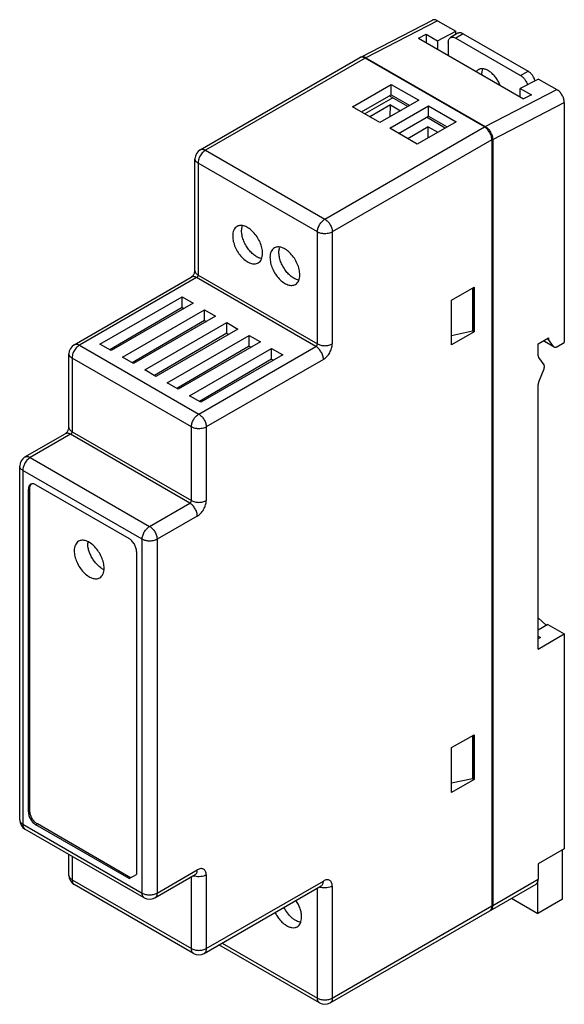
# Model space of a CAD drawing. Header units: millimetres. Extents: x 13.7 to 65.3, y 8.5 to 101.9.
import ezdxf

# ---------------------------------------------------------------- set-up
doc = ezdxf.new("R2010")
doc.units = ezdxf.units.MM
doc.header["$LTSCALE"] = 7.178087
doc.layers.get('0').update_dxf_attribs({"linetype": 'CONTINUOUS'})

msp = doc.modelspace()

# ---------------------------------------------------------------- linework, layer by layer
at = {"color": 7}
for p, q in [((46.05, 98.35), (52.838, 101.859)), ((53.324, 101.802), (46.536, 98.293)), ((53.324, 101.802), (55.056, 100.802)), ((51.521, 100.135), (52.263, 100.519)), ((51.521, 100.135), (61.491, 94.379)), ((52.263, 100.519), (52.263, 99.706)), ((52.263, 100.519), (53.324, 99.906)), ((53.324, 99.906), (55.056, 100.802)), ((55.263, 100.609), (54.556, 100.2)), ((55.056, 100.489), (55.056, 100.802)), ((55.763, 100.559), (55.056, 100.151)), ((55.056, 100.151), (61.208, 96.599)), ((55.763, 100.559), (61.915, 97.007)), ((53.324, 99.906), (53.324, 99.094)), ((54.349, 99.743), (54.349, 98.502)), ((30.833, 89.566), (45.965, 98.302)), ((46.465, 98.253), (31.333, 89.516)), ((57.779, 91.721), (46.465, 98.253)), ((46.535, 98.294), (57.85, 91.761)), ((62.905, 96.27), (61.173, 95.375)), ((61.208, 96.599), (61.915, 97.007)), ((62.905, 96.27), (64.638, 95.27)), ((45.256, 93.644), (48.933, 95.766)), ((48.933, 94.787), (48.933, 95.766)), ((48.933, 95.766), (51.549, 94.256)), ((57.85, 91.761), (64.638, 95.27)), ((61.173, 94.562), (61.173, 95.375)), ((61.173, 95.375), (62.233, 94.762)), ((46.104, 93.154), (48.933, 94.787)), ((49.081, 94.497), (46.43, 92.966)), ((50.524, 93.664), (48.756, 94.685)), ((48.933, 94.787), (50.701, 93.766)), ((62.233, 94.762), (61.491, 94.379)), ((47.872, 92.133), (45.256, 93.644)), ((48.863, 93.808), (46.917, 92.684)), ((51.549, 94.256), (47.872, 92.133)), ((48.791, 91.602), (52.468, 93.725)), ((48.849, 92.697), (48.863, 93.808)), ((48.863, 93.808), (49.818, 93.256)), ((52.468, 92.745), (52.468, 93.725)), ((52.468, 93.725), (55.085, 92.215)), ((58.557, 90.536), (65.345, 94.044)), ((65.345, 94.044), (65.345, 71.267)), ((49.64, 91.112), (52.468, 92.745)), ((54.059, 91.623), (52.292, 92.643)), ((52.468, 92.745), (54.236, 91.725)), ((42.647, 82.984), (57.779, 91.721)), ((51.408, 90.092), (48.791, 91.602)), ((52.455, 91.734), (50.509, 90.61)), ((55.085, 92.215), (51.408, 90.092)), ((52.442, 90.689), (52.455, 91.734)), ((52.455, 91.734), (53.353, 91.215)), ((58.486, 90.496), (43.354, 81.76)), ((58.486, 90.496), (58.486, 17.827)), ((58.557, 90.535), (58.557, 17.868)), ((31.333, 89.516), (42.647, 82.984)), ((30.333, 78.085), (30.333, 88.7)), ((30.626, 88.291), (30.626, 77.677)), ((41.94, 81.76), (30.626, 88.291)), ((41.94, 71.145), (41.94, 81.76)), ((43.354, 81.76), (43.354, 71.145)), ((30.626, 77.677), (41.94, 71.145)), ((18.883, 71.072), (29.984, 77.481)), ((30.484, 77.432), (19.383, 71.022)), ((41.798, 70.9), (30.484, 77.432)), ((54.667, 75.309), (56.789, 76.534)), ((56.647, 76.452), (56.647, 72.37)), ((56.718, 76.493), (56.718, 72.41)), ((56.789, 76.534), (56.789, 72.288)), ((21.327, 71.125), (29.106, 75.615)), ((30.166, 75.003), (22.388, 70.512)), ((29.106, 74.603), (29.106, 75.615)), ((29.106, 75.615), (30.166, 75.003)), ((54.667, 71.063), (54.667, 75.309)), ((29.106, 74.603), (22.264, 70.584)), ((23.449, 69.9), (31.227, 74.391)), ((29.106, 74.603), (29.289, 74.497)), ((31.227, 73.378), (31.227, 74.391)), ((31.227, 74.391), (32.288, 73.778)), ((31.227, 73.378), (24.385, 69.359)), ((32.288, 73.778), (24.509, 69.287)), ((25.57, 68.675), (33.348, 73.166)), ((31.227, 73.378), (31.411, 73.272)), ((33.348, 72.153), (33.348, 73.166)), ((33.348, 73.166), (34.409, 72.553)), ((33.348, 72.153), (26.507, 68.134)), ((34.409, 72.553), (26.631, 68.063)), ((27.691, 67.45), (35.47, 71.941)), ((33.348, 72.153), (33.532, 72.047)), ((35.47, 70.928), (35.47, 71.941)), ((35.47, 71.941), (36.53, 71.329)), ((54.667, 71.955), (56.647, 72.37)), ((56.789, 72.288), (54.667, 71.063)), ((56.718, 72.41), (56.647, 72.37)), ((56.647, 72.37), (56.789, 72.288)), ((19.383, 71.022), (30.697, 64.491)), ((22.388, 70.512), (21.327, 71.125)), ((36.53, 71.329), (28.752, 66.838)), ((62.87, 71.145), (63.86, 71.716)), ((62.87, 70.027), (62.87, 71.145)), ((64.386, 70.833), (63.358, 71.426)), ((63.375, 71.436), (64.329, 70.885)), ((63.718, 71.635), (63.86, 71.553)), ((63.86, 71.716), (63.86, 71.553)), ((64.329, 70.885), (63.86, 71.553)), ((64.636, 70.858), (65.345, 71.267)), ((18.383, 63.225), (18.383, 70.206)), ((35.47, 70.928), (28.628, 66.91)), ((29.813, 66.226), (37.591, 70.716)), ((30.697, 64.491), (41.798, 70.9)), ((38.652, 70.104), (30.873, 65.613)), ((35.47, 70.928), (35.653, 70.822)), ((37.591, 69.704), (37.591, 70.716)), ((37.591, 70.716), (38.652, 70.104)), ((64.386, 70.833), (64.329, 70.885)), ((18.676, 69.798), (18.676, 62.817)), ((29.99, 63.266), (18.676, 69.798)), ((24.509, 69.287), (23.449, 69.9)), ((37.591, 69.704), (30.749, 65.685)), ((42.505, 69.675), (31.404, 63.266)), ((37.591, 69.704), (37.775, 69.598)), ((62.915, 69.853), (63.39, 69.155)), ((26.631, 68.063), (25.57, 68.675)), ((63.39, 68.754), (62.915, 67.509)), ((28.752, 66.838), (27.691, 67.45)), ((62.87, 42.2), (62.87, 67.282)), ((30.873, 65.613), (29.813, 66.226)), ((14.216, 60.417), (18.034, 62.621)), ((18.676, 62.817), (29.99, 56.285)), ((29.99, 56.285), (29.99, 63.266)), ((31.404, 63.266), (31.404, 56.285)), ((18.534, 62.572), (14.716, 60.367)), ((29.848, 56.04), (18.534, 62.572)), ((14.716, 60.367), (26.03, 53.835)), ((13.716, 25.992), (13.716, 59.551)), ((14.009, 59.142), (14.009, 25.584)), ((25.323, 52.611), (14.009, 59.142)), ((14.681, 57.448), (14.539, 57.367)), ((14.539, 26.748), (14.539, 57.367)), ((14.681, 26.829), (14.681, 57.448)), ((15.246, 57.775), (24.085, 52.672)), ((26.03, 53.835), (29.848, 56.04)), ((30.555, 54.815), (26.737, 52.611)), ((25.323, 19.052), (25.323, 52.611)), ((26.737, 52.611), (26.737, 19.052)), ((24.792, 51.447), (24.792, 20.828)), ((62.87, 45.173), (63.612, 44.466)), ((63.789, 44.527), (62.87, 43.996)), ((63.612, 44.466), (63.612, 44.425)), ((63.789, 44.527), (65.345, 43.629)), ((62.87, 42.2), (65.345, 43.629)), ((62.87, 43.425), (63.082, 43.302)), ((63.082, 43.302), (62.87, 43.18)), ((65.345, 43.629), (65.345, 23.257)), ((54.667, 32.851), (56.789, 34.076)), ((56.647, 33.994), (56.647, 29.912)), ((56.718, 34.035), (56.718, 29.952)), ((56.789, 34.076), (56.789, 29.83)), ((54.667, 28.605), (54.667, 32.851)), ((54.667, 29.497), (56.647, 29.912)), ((56.718, 29.952), (56.647, 29.912)), ((56.647, 29.912), (56.789, 29.83)), ((56.789, 29.83), (54.667, 28.605)), ((14.539, 26.748), (14.681, 26.829)), ((14.009, 25.584), (25.323, 19.052)), ((15.388, 25.605), (15.246, 25.523)), ((24.085, 20.42), (15.246, 25.523)), ((24.227, 20.502), (15.388, 25.605)), ((25.53, 18.595), (14.216, 25.126)), ((18.383, 20.726), (18.383, 22.721)), ((18.676, 22.552), (18.676, 20.318)), ((65.345, 23.257), (62.87, 21.828)), ((65.168, 18.46), (65.168, 23.155)), ((62.87, 21.828), (62.87, 20.358)), ((24.085, 20.42), (24.792, 20.828)), ((26.53, 18.595), (30.348, 20.799)), ((26.737, 19.052), (30.555, 21.257)), ((29.99, 13.786), (29.99, 20.592)), ((31.404, 20.767), (31.404, 13.786)), ((18.676, 20.318), (29.99, 13.786)), ((30.197, 13.328), (18.883, 19.86)), ((31.197, 13.328), (42.298, 19.737)), ((31.404, 13.786), (42.505, 20.195)), ((43.354, 19.705), (43.354, 9.091)), ((58.349, 17.41), (62.663, 19.901)), ((58.557, 17.868), (62.87, 20.358)), ((62.835, 17.113), (62.835, 20.253)), ((41.94, 9.091), (41.94, 19.53)), ((43.354, 9.091), (58.486, 17.827)), ((60.334, 18.556), (62.835, 17.113)), ((65.168, 18.46), (62.835, 17.113)), ((43.147, 8.633), (58.279, 17.369)), ((42.147, 8.633), (32.606, 14.141)), ((32.899, 14.311), (41.94, 9.091))]:
    msp.add_line(p, q, dxfattribs=at)
for centre, radius, start, end in [((46.134, 98.01), 0.338, 111.97978, 119.98438), ((46.204, 98.051), 0.337, 117.32928, 125.96669), ((46.137, 98), 0.348, 104.7119, 111.95665), ((46.104, 97.549), 0.861, 59.94235, 64.54713), ((59.327, 96.722), 1.796, 180.0144, 181.85101), ((31.333, 88.7), 1, 120.01454, 179.987), ((19.383, 70.206), 1, 120.01454, 179.987), ((14.716, 59.551), 1, 120.01454, 179.987), ((21.93, 52.244), 1.769, 175.30861, 180.0238), ((14.716, 25.992), 1, 180.00043, 240.00056), ((19.383, 20.726), 1, 180.00043, 240.00056), ((26.03, 19.461), 1, 240.00056, 299.99985), ((57.672, 17.868), 0.885, 355.51794, 0.02123), ((58.11, 17.661), 0.337, 300.01013, 306.98878), ((58.104, 17.669), 0.347, 307.02191, 315.29946), ((58.181, 17.702), 0.337, 293.01014, 299.98958), ((30.697, 14.194), 1, 240.00056, 299.99985), ((42.647, 9.499), 1, 240.00056, 299.99985)]:
    msp.add_arc(centre, radius, start, end, dxfattribs=at)
for points, knots in [([(53.324, 101.802), (53.281, 101.826), (53.197, 101.867), (53.067, 101.899), (52.945, 101.899), (52.871, 101.875), (52.838, 101.859)], [0, 0, 0, 0, 0.288555, 0.548317, 0.782218, 1, 1, 1, 1]), ([(54.349, 99.743), (54.349, 99.793), (54.357, 99.89), (54.396, 100.022), (54.452, 100.113), (54.508, 100.169), (54.54, 100.191), (54.556, 100.2)], [0, 0, 0, 0, 0.289556, 0.548653, 0.781632, 0.891839, 1, 1, 1, 1]), ([(54.556, 100.2), (54.573, 100.21), (54.608, 100.226), (54.684, 100.247), (54.791, 100.25), (54.925, 100.218), (55.012, 100.176), (55.056, 100.151)], [0, 0, 0, 0, 0.108161, 0.218369, 0.451348, 0.710445, 1, 1, 1, 1]), ([(55.763, 100.559), (55.72, 100.584), (55.632, 100.626), (55.498, 100.658), (55.391, 100.656), (55.315, 100.634), (55.28, 100.618), (55.263, 100.609)], [0, 0, 0, 0, 0.289555, 0.548652, 0.781631, 0.891839, 1, 1, 1, 1]), ([(46.465, 98.253), (46.43, 98.273), (46.359, 98.308), (46.25, 98.342), (46.146, 98.353), (46.08, 98.345), (46.049, 98.336)], [0, 0, 0, 0, 0.283007, 0.542919, 0.780293, 1, 1, 1, 1]), ([(46.05, 98.35), (46.055, 98.353), (46.078, 98.364), (46.101, 98.372), (46.12, 98.377)], [0, 0, 0, 0, 0.248325, 1, 1, 1, 1]), ([(46.12, 98.377), (46.174, 98.391), (46.299, 98.394), (46.415, 98.354), (46.474, 98.326)], [0, 0, 0, 0, 0.462633, 1, 1, 1, 1]), ([(57.207, 97.16), (57.169, 97.138), (57.095, 97.084), (57.035, 97.016), (57.008, 96.979)], [0, 0, 0, 0, 0.492603, 1, 1, 1, 1]), ([(59.257, 95.68), (59.206, 95.81), (59.085, 96.062), (58.859, 96.41), (58.637, 96.669), (58.445, 96.848), (58.299, 96.963), (58.151, 97.061), (58.002, 97.139), (57.855, 97.198), (57.712, 97.235), (57.573, 97.25), (57.441, 97.244), (57.318, 97.215), (57.242, 97.181), (57.207, 97.16)], [0, 0, 0, 0, 0.149656, 0.299809, 0.445354, 0.514973, 0.581791, 0.645409, 0.705554, 0.762084, 0.815051, 0.864704, 0.911545, 0.956322, 1, 1, 1, 1]), ([(57.531, 96.722), (57.531, 96.769), (57.535, 96.862), (57.558, 97.036), (57.594, 97.16), (57.628, 97.236)], [0, 0, 0, 0, 0.270568, 0.527642, 1, 1, 1, 1]), ([(61.208, 96.599), (61.244, 96.579), (61.315, 96.531), (61.453, 96.416), (61.609, 96.238), (61.76, 95.993), (61.833, 95.812), (61.861, 95.721)], [0, 0, 0, 0, 0.111099, 0.22932, 0.481197, 0.743038, 1, 1, 1, 1]), ([(62.578, 96.092), (62.553, 96.187), (62.481, 96.374), (62.328, 96.63), (62.168, 96.816), (62.026, 96.937), (61.952, 96.986), (61.915, 97.007)], [0, 0, 0, 0, 0.255383, 0.517406, 0.77016, 0.888741, 1, 1, 1, 1]), ([(65.345, 94.044), (65.345, 94.099), (65.335, 94.216), (65.279, 94.455), (65.15, 94.748), (64.961, 95.007), (64.782, 95.174), (64.686, 95.242), (64.638, 95.27)], [0, 0, 0, 0, 0.114136, 0.237469, 0.499863, 0.762329, 0.885784, 1, 1, 1, 1]), ([(58.486, 90.496), (58.486, 90.552), (58.476, 90.668), (58.42, 90.907), (58.291, 91.2), (58.102, 91.458), (57.923, 91.626), (57.827, 91.693), (57.779, 91.721)], [0, 0, 0, 0, 0.114177, 0.237571, 0.500001, 0.762431, 0.885824, 1, 1, 1, 1]), ([(57.85, 91.761), (57.898, 91.733), (57.994, 91.666), (58.173, 91.498), (58.362, 91.24), (58.491, 90.947), (58.546, 90.708), (58.557, 90.591), (58.557, 90.535)], [0, 0, 0, 0, 0.114216, 0.237671, 0.500137, 0.762531, 0.885864, 1, 1, 1, 1]), ([(30.776, 88.88), (30.729, 88.784), (30.656, 88.592), (30.626, 88.388), (30.626, 88.291)], [0, 0, 0, 0, 0.524892, 1, 1, 1, 1]), ([(31.333, 89.516), (31.277, 89.484), (31.166, 89.404), (30.963, 89.202), (30.841, 89.015), (30.776, 88.88)], [0, 0, 0, 0, 0.227918, 0.475837, 1, 1, 1, 1]), ([(30.833, 89.566), (30.866, 89.585), (30.942, 89.612), (31.068, 89.615), (31.202, 89.583), (31.289, 89.541), (31.333, 89.516)], [0, 0, 0, 0, 0.217756, 0.450902, 0.710467, 1, 1, 1, 1]), ([(30.626, 88.291), (30.582, 88.317), (30.502, 88.372), (30.407, 88.471), (30.347, 88.582), (30.333, 88.662), (30.333, 88.7)], [0, 0, 0, 0, 0.289512, 0.548982, 0.782167, 1, 1, 1, 1]), ([(34.321, 82.291), (34.255, 82.253), (34.132, 82.149), (34, 81.934), (33.922, 81.67), (33.907, 81.477), (33.907, 81.376)], [0, 0, 0, 0, 0.21777, 0.450906, 0.710376, 1, 1, 1, 1]), ([(36.735, 79.743), (36.735, 79.914), (36.687, 80.273), (36.509, 80.801), (36.234, 81.309), (35.885, 81.756), (35.545, 82.057), (35.259, 82.232), (35.053, 82.323), (34.851, 82.377), (34.659, 82.391), (34.479, 82.365), (34.37, 82.32), (34.321, 82.291)], [0, 0, 0, 0, 0.128655, 0.270212, 0.417328, 0.561632, 0.695265, 0.756269, 0.812759, 0.86471, 0.912531, 0.95715, 1, 1, 1, 1]), ([(34.755, 81.866), (34.755, 81.905), (34.76, 82.055), (34.785, 82.205), (34.818, 82.311)], [0, 0, 0, 0, 0.265438, 1, 1, 1, 1]), ([(41.94, 81.76), (41.94, 81.815), (41.95, 81.932), (42.005, 82.17), (42.135, 82.463), (42.324, 82.722), (42.503, 82.889), (42.598, 82.956), (42.647, 82.984)], [0, 0, 0, 0, 0.114129, 0.237454, 0.499901, 0.7624, 0.885821, 1, 1, 1, 1]), ([(42.647, 82.984), (42.695, 82.956), (42.791, 82.889), (42.97, 82.722), (43.159, 82.463), (43.288, 82.171), (43.344, 81.932), (43.354, 81.815), (43.354, 81.76)], [0, 0, 0, 0, 0.114173, 0.237566, 0.500005, 0.762441, 0.885829, 1, 1, 1, 1]), ([(33.907, 81.376), (33.907, 81.205), (33.955, 80.845), (34.133, 80.317), (34.408, 79.809), (34.758, 79.362), (35.097, 79.061), (35.383, 78.886), (35.589, 78.795), (35.791, 78.741), (35.984, 78.727), (36.163, 78.754), (36.272, 78.799), (36.321, 78.827)], [0, 0, 0, 0, 0.128655, 0.270212, 0.417328, 0.561632, 0.695265, 0.756269, 0.812759, 0.86471, 0.912531, 0.95715, 1, 1, 1, 1]), ([(36.688, 79.23), (36.574, 79.244), (36.334, 79.316), (35.993, 79.515), (35.663, 79.8), (35.362, 80.156), (35.107, 80.562), (34.911, 80.996), (34.787, 81.433), (34.755, 81.726), (34.755, 81.866)], [0, 0, 0, 0, 0.0988, 0.211758, 0.337414, 0.472125, 0.611009, 0.748633, 0.87981, 1, 1, 1, 1]), ([(42.524, 81.595), (42.418, 81.602), (42.215, 81.636), (42.023, 81.711), (41.94, 81.76)], [0, 0, 0, 0, 0.524893, 1, 1, 1, 1]), ([(43.354, 81.76), (43.298, 81.727), (43.173, 81.671), (42.897, 81.597), (42.674, 81.584), (42.524, 81.595)], [0, 0, 0, 0, 0.227918, 0.475837, 1, 1, 1, 1]), ([(40.271, 77.701), (40.271, 77.872), (40.223, 78.232), (40.045, 78.76), (39.769, 79.268), (39.42, 79.715), (39.08, 80.016), (38.795, 80.191), (38.588, 80.282), (38.387, 80.336), (38.194, 80.35), (38.015, 80.324), (37.906, 80.278), (37.857, 80.25)], [0, 0, 0, 0, 0.128655, 0.270212, 0.417328, 0.561632, 0.695265, 0.756269, 0.812759, 0.86471, 0.912531, 0.95715, 1, 1, 1, 1]), ([(36.321, 78.827), (36.387, 78.865), (36.511, 78.969), (36.642, 79.184), (36.72, 79.449), (36.735, 79.641), (36.735, 79.743)], [0, 0, 0, 0, 0.21777, 0.450906, 0.710376, 1, 1, 1, 1]), ([(37.857, 80.25), (37.791, 80.212), (37.667, 80.108), (37.536, 79.893), (37.458, 79.628), (37.442, 79.436), (37.442, 79.334)], [0, 0, 0, 0, 0.21777, 0.450906, 0.710376, 1, 1, 1, 1]), ([(38.291, 79.824), (38.291, 79.864), (38.296, 80.014), (38.321, 80.164), (38.354, 80.269)], [0, 0, 0, 0, 0.265438, 1, 1, 1, 1]), ([(40.224, 77.189), (40.11, 77.203), (39.87, 77.275), (39.529, 77.474), (39.198, 77.759), (38.897, 78.115), (38.642, 78.521), (38.447, 78.955), (38.323, 79.392), (38.291, 79.685), (38.291, 79.824)], [0, 0, 0, 0, 0.0988, 0.211758, 0.337414, 0.472125, 0.611009, 0.748633, 0.87981, 1, 1, 1, 1]), ([(37.442, 79.334), (37.442, 79.164), (37.49, 78.804), (37.669, 78.276), (37.944, 77.768), (38.293, 77.321), (38.633, 77.02), (38.918, 76.845), (39.125, 76.754), (39.327, 76.7), (39.519, 76.686), (39.699, 76.712), (39.807, 76.757), (39.857, 76.786)], [0, 0, 0, 0, 0.128655, 0.270212, 0.417328, 0.561632, 0.695265, 0.756269, 0.812759, 0.86471, 0.912531, 0.95715, 1, 1, 1, 1]), ([(29.984, 77.481), (29.997, 77.489), (30.031, 77.514), (30.088, 77.567), (30.155, 77.648), (30.22, 77.748), (30.274, 77.854), (30.31, 77.953), (30.328, 78.029), (30.333, 78.071), (30.333, 78.085)], [0, 0, 0, 0, 0.05975, 0.175323, 0.32869, 0.500066, 0.671437, 0.824762, 0.94031, 1, 1, 1, 1]), ([(30.484, 77.432), (30.441, 77.457), (30.353, 77.499), (30.219, 77.531), (30.093, 77.528), (30.017, 77.5), (29.984, 77.481)], [0, 0, 0, 0, 0.289535, 0.549106, 0.782249, 1, 1, 1, 1]), ([(30.333, 78.085), (30.333, 78.047), (30.347, 77.968), (30.407, 77.857), (30.502, 77.757), (30.582, 77.702), (30.626, 77.677)], [0, 0, 0, 0, 0.217748, 0.45089, 0.710462, 1, 1, 1, 1]), ([(30.626, 77.677), (30.626, 77.654), (30.617, 77.605), (30.587, 77.536), (30.543, 77.475), (30.505, 77.444), (30.484, 77.432)], [0, 0, 0, 0, 0.23722, 0.500002, 0.762783, 1, 1, 1, 1]), ([(39.857, 76.786), (39.923, 76.824), (40.046, 76.928), (40.177, 77.143), (40.255, 77.407), (40.271, 77.6), (40.271, 77.701)], [0, 0, 0, 0, 0.21777, 0.450906, 0.710376, 1, 1, 1, 1]), ([(19.383, 71.022), (19.327, 70.99), (19.216, 70.91), (19.013, 70.708), (18.891, 70.521), (18.826, 70.387)], [0, 0, 0, 0, 0.227918, 0.475837, 1, 1, 1, 1]), ([(18.883, 71.072), (18.916, 71.091), (18.992, 71.119), (19.118, 71.122), (19.252, 71.089), (19.339, 71.048), (19.383, 71.022)], [0, 0, 0, 0, 0.217756, 0.450902, 0.710467, 1, 1, 1, 1]), ([(41.798, 70.9), (41.818, 70.912), (41.856, 70.944), (41.901, 71.004), (41.931, 71.073), (41.94, 71.122), (41.94, 71.145)], [0, 0, 0, 0, 0.237217, 0.499998, 0.76278, 1, 1, 1, 1]), ([(41.94, 71.145), (41.988, 71.117), (42.094, 71.068), (42.328, 70.996), (42.647, 70.962), (42.965, 70.996), (43.2, 71.068), (43.305, 71.117), (43.354, 71.145)], [0, 0, 0, 0, 0.114174, 0.237565, 0.500001, 0.762436, 0.885827, 1, 1, 1, 1]), ([(42.505, 69.675), (42.563, 69.709), (42.678, 69.789), (42.893, 69.99), (43.12, 70.3), (43.275, 70.652), (43.341, 70.938), (43.354, 71.078), (43.354, 71.145)], [0, 0, 0, 0, 0.114176, 0.237569, 0.499999, 0.762429, 0.885823, 1, 1, 1, 1]), ([(18.676, 69.798), (18.632, 69.823), (18.552, 69.878), (18.457, 69.978), (18.397, 70.088), (18.383, 70.168), (18.383, 70.206)], [0, 0, 0, 0, 0.289512, 0.548982, 0.782167, 1, 1, 1, 1]), ([(18.826, 70.387), (18.779, 70.29), (18.706, 70.098), (18.676, 69.895), (18.676, 69.798)], [0, 0, 0, 0, 0.524892, 1, 1, 1, 1]), ([(42.505, 69.675), (42.505, 69.731), (42.495, 69.848), (42.44, 70.086), (42.31, 70.379), (42.121, 70.638), (41.942, 70.805), (41.847, 70.872), (41.798, 70.9)], [0, 0, 0, 0, 0.114174, 0.237565, 0.500001, 0.762436, 0.885827, 1, 1, 1, 1]), ([(64.636, 70.858), (64.614, 70.845), (64.57, 70.824), (64.503, 70.808), (64.44, 70.81), (64.402, 70.824), (64.386, 70.833)], [0, 0, 0, 0, 0.28934, 0.548999, 0.78211, 1, 1, 1, 1]), ([(62.87, 70.027), (62.87, 70.01), (62.873, 69.95), (62.891, 69.889), (62.915, 69.853)], [0, 0, 0, 0, 0.279182, 1, 1, 1, 1]), ([(63.39, 69.155), (63.398, 69.144), (63.427, 69.09), (63.436, 69.028), (63.436, 68.981)], [0, 0, 0, 0, 0.224895, 1, 1, 1, 1]), ([(63.436, 68.981), (63.436, 68.963), (63.431, 68.886), (63.411, 68.81), (63.39, 68.754)], [0, 0, 0, 0, 0.232696, 1, 1, 1, 1]), ([(62.915, 67.509), (62.908, 67.489), (62.883, 67.416), (62.87, 67.338), (62.87, 67.282)], [0, 0, 0, 0, 0.266146, 1, 1, 1, 1]), ([(29.99, 63.266), (29.99, 63.322), (30, 63.438), (30.055, 63.677), (30.185, 63.97), (30.374, 64.228), (30.553, 64.396), (30.648, 64.463), (30.697, 64.491)], [0, 0, 0, 0, 0.114129, 0.237454, 0.499901, 0.7624, 0.885821, 1, 1, 1, 1]), ([(30.697, 64.491), (30.745, 64.463), (30.841, 64.396), (31.02, 64.228), (31.209, 63.97), (31.338, 63.677), (31.393, 63.438), (31.404, 63.322), (31.404, 63.266)], [0, 0, 0, 0, 0.114173, 0.237566, 0.500005, 0.762441, 0.885829, 1, 1, 1, 1]), ([(18.034, 62.621), (18.047, 62.628), (18.081, 62.653), (18.138, 62.707), (18.205, 62.788), (18.27, 62.887), (18.324, 62.993), (18.36, 63.092), (18.378, 63.169), (18.383, 63.211), (18.383, 63.225)], [0, 0, 0, 0, 0.05975, 0.175323, 0.32869, 0.500066, 0.671437, 0.824762, 0.94031, 1, 1, 1, 1]), ([(18.534, 62.572), (18.491, 62.597), (18.403, 62.638), (18.269, 62.671), (18.143, 62.668), (18.067, 62.64), (18.034, 62.621)], [0, 0, 0, 0, 0.289535, 0.549106, 0.782249, 1, 1, 1, 1]), ([(18.383, 63.225), (18.383, 63.187), (18.397, 63.107), (18.457, 62.997), (18.552, 62.897), (18.632, 62.842), (18.676, 62.817)], [0, 0, 0, 0, 0.217748, 0.45089, 0.710462, 1, 1, 1, 1]), ([(18.676, 62.817), (18.676, 62.793), (18.667, 62.745), (18.637, 62.676), (18.592, 62.615), (18.554, 62.583), (18.534, 62.572)], [0, 0, 0, 0, 0.23722, 0.500002, 0.762783, 1, 1, 1, 1]), ([(30.574, 63.101), (30.468, 63.109), (30.265, 63.142), (30.073, 63.217), (29.99, 63.266)], [0, 0, 0, 0, 0.524893, 1, 1, 1, 1]), ([(31.404, 63.266), (31.347, 63.233), (31.223, 63.177), (30.947, 63.103), (30.723, 63.091), (30.574, 63.101)], [0, 0, 0, 0, 0.227918, 0.475837, 1, 1, 1, 1]), ([(14.716, 60.367), (14.66, 60.335), (14.549, 60.255), (14.346, 60.053), (14.224, 59.866), (14.159, 59.731)], [0, 0, 0, 0, 0.227918, 0.475837, 1, 1, 1, 1]), ([(14.216, 60.417), (14.249, 60.436), (14.325, 60.463), (14.451, 60.466), (14.585, 60.434), (14.672, 60.392), (14.716, 60.367)], [0, 0, 0, 0, 0.217756, 0.450902, 0.710467, 1, 1, 1, 1]), ([(14.009, 59.142), (13.965, 59.168), (13.885, 59.223), (13.79, 59.323), (13.73, 59.433), (13.716, 59.513), (13.716, 59.551)], [0, 0, 0, 0, 0.289512, 0.548982, 0.782167, 1, 1, 1, 1]), ([(14.159, 59.731), (14.112, 59.635), (14.039, 59.443), (14.009, 59.239), (14.009, 59.142)], [0, 0, 0, 0, 0.524892, 1, 1, 1, 1]), ([(14.746, 57.824), (14.713, 57.805), (14.652, 57.753), (14.586, 57.646), (14.547, 57.514), (14.539, 57.417), (14.539, 57.367)], [0, 0, 0, 0, 0.217745, 0.450883, 0.71046, 1, 1, 1, 1]), ([(14.681, 57.448), (14.681, 57.485), (14.685, 57.556), (14.711, 57.685), (14.752, 57.773), (14.79, 57.821)], [0, 0, 0, 0, 0.280243, 0.540217, 1, 1, 1, 1]), ([(15.246, 57.775), (15.203, 57.8), (15.115, 57.842), (14.981, 57.874), (14.855, 57.871), (14.779, 57.843), (14.746, 57.824)], [0, 0, 0, 0, 0.289539, 0.549116, 0.782254, 1, 1, 1, 1]), ([(29.848, 56.04), (29.868, 56.051), (29.906, 56.083), (29.951, 56.144), (29.981, 56.213), (29.99, 56.262), (29.99, 56.285)], [0, 0, 0, 0, 0.237217, 0.499998, 0.76278, 1, 1, 1, 1]), ([(29.99, 56.285), (30.038, 56.257), (30.144, 56.208), (30.378, 56.136), (30.697, 56.102), (31.015, 56.136), (31.25, 56.208), (31.355, 56.257), (31.404, 56.285)], [0, 0, 0, 0, 0.114174, 0.237565, 0.500001, 0.762436, 0.885827, 1, 1, 1, 1]), ([(30.555, 54.815), (30.613, 54.849), (30.728, 54.929), (30.943, 55.13), (31.17, 55.44), (31.325, 55.792), (31.391, 56.078), (31.404, 56.218), (31.404, 56.285)], [0, 0, 0, 0, 0.114176, 0.237569, 0.499999, 0.762429, 0.885823, 1, 1, 1, 1]), ([(30.555, 54.815), (30.555, 54.871), (30.545, 54.987), (30.489, 55.226), (30.36, 55.519), (30.171, 55.777), (29.992, 55.945), (29.897, 56.012), (29.848, 56.04)], [0, 0, 0, 0, 0.114174, 0.237565, 0.500001, 0.762436, 0.885827, 1, 1, 1, 1]), ([(25.323, 52.611), (25.323, 52.666), (25.333, 52.783), (25.388, 53.021), (25.518, 53.314), (25.707, 53.573), (25.886, 53.74), (25.981, 53.807), (26.03, 53.835)], [0, 0, 0, 0, 0.114129, 0.237454, 0.499901, 0.7624, 0.885821, 1, 1, 1, 1]), ([(26.03, 53.835), (26.078, 53.807), (26.174, 53.74), (26.353, 53.573), (26.542, 53.314), (26.671, 53.022), (26.727, 52.783), (26.737, 52.666), (26.737, 52.611)], [0, 0, 0, 0, 0.114173, 0.237566, 0.500005, 0.762441, 0.885829, 1, 1, 1, 1]), ([(19.302, 52.424), (19.236, 52.386), (19.113, 52.282), (18.981, 52.067), (18.903, 51.802), (18.888, 51.61), (18.888, 51.508)], [0, 0, 0, 0, 0.21777, 0.450906, 0.710376, 1, 1, 1, 1]), ([(21.716, 49.875), (21.716, 50.046), (21.669, 50.406), (21.49, 50.933), (21.215, 51.442), (20.866, 51.889), (20.526, 52.19), (20.241, 52.365), (20.034, 52.456), (19.832, 52.509), (19.64, 52.524), (19.46, 52.497), (19.352, 52.452), (19.302, 52.424)], [0, 0, 0, 0, 0.128655, 0.270212, 0.417328, 0.561632, 0.695265, 0.756269, 0.812759, 0.86471, 0.912531, 0.95715, 1, 1, 1, 1]), ([(24.792, 51.447), (24.792, 51.503), (24.782, 51.619), (24.727, 51.858), (24.597, 52.151), (24.408, 52.409), (24.229, 52.577), (24.134, 52.644), (24.085, 52.672)], [0, 0, 0, 0, 0.114177, 0.237571, 0.500001, 0.762431, 0.885824, 1, 1, 1, 1]), ([(25.907, 52.446), (25.801, 52.453), (25.598, 52.487), (25.407, 52.562), (25.323, 52.611)], [0, 0, 0, 0, 0.524893, 1, 1, 1, 1]), ([(26.737, 52.611), (26.681, 52.578), (26.556, 52.522), (26.28, 52.448), (26.057, 52.435), (25.907, 52.446)], [0, 0, 0, 0, 0.227918, 0.475837, 1, 1, 1, 1]), ([(18.888, 51.508), (18.888, 51.337), (18.936, 50.978), (19.114, 50.45), (19.389, 49.942), (19.739, 49.494), (20.079, 49.193), (20.364, 49.019), (20.57, 48.927), (20.772, 48.874), (20.965, 48.86), (21.144, 48.886), (21.253, 48.931), (21.302, 48.96)], [0, 0, 0, 0, 0.128655, 0.270212, 0.417328, 0.561632, 0.695265, 0.756269, 0.812759, 0.86471, 0.912531, 0.95715, 1, 1, 1, 1]), ([(21.654, 49.751), (21.553, 49.802), (21.354, 49.93), (21.078, 50.173), (20.822, 50.466), (20.596, 50.797), (20.41, 51.154), (20.27, 51.522), (20.183, 51.886), (20.161, 52.127), (20.161, 52.243)], [0, 0, 0, 0, 0.111948, 0.233808, 0.363026, 0.496366, 0.630221, 0.760905, 0.885165, 1, 1, 1, 1]), ([(21.302, 48.96), (21.368, 48.998), (21.492, 49.101), (21.623, 49.316), (21.701, 49.581), (21.716, 49.774), (21.716, 49.875)], [0, 0, 0, 0, 0.21777, 0.450906, 0.710376, 1, 1, 1, 1]), ([(14.539, 26.748), (14.539, 26.692), (14.55, 26.576), (14.605, 26.337), (14.734, 26.044), (14.923, 25.785), (15.102, 25.618), (15.198, 25.551), (15.246, 25.523)], [0, 0, 0, 0, 0.114177, 0.237571, 0.500001, 0.762431, 0.885824, 1, 1, 1, 1]), ([(15.388, 25.605), (15.339, 25.633), (15.244, 25.7), (15.065, 25.867), (14.876, 26.125), (14.746, 26.418), (14.691, 26.657), (14.681, 26.773), (14.681, 26.829)], [0, 0, 0, 0, 0.114176, 0.23757, 0.499999, 0.762429, 0.885823, 1, 1, 1, 1]), ([(13.716, 25.992), (13.716, 25.954), (13.73, 25.875), (13.79, 25.764), (13.885, 25.664), (13.965, 25.609), (14.009, 25.584)], [0, 0, 0, 0, 0.217754, 0.450899, 0.710464, 1, 1, 1, 1]), ([(14.009, 25.584), (14.009, 25.534), (14.017, 25.437), (14.056, 25.305), (14.121, 25.197), (14.183, 25.146), (14.216, 25.126)], [0, 0, 0, 0, 0.289519, 0.548966, 0.782071, 1, 1, 1, 1]), ([(18.383, 20.726), (18.383, 20.688), (18.397, 20.608), (18.457, 20.498), (18.552, 20.398), (18.632, 20.343), (18.676, 20.318)], [0, 0, 0, 0, 0.217754, 0.450899, 0.710464, 1, 1, 1, 1]), ([(30.292, 20.647), (30.281, 20.65), (30.239, 20.661), (30.197, 20.675), (30.166, 20.686)], [0, 0, 0, 0, 0.254166, 1, 1, 1, 1]), ([(31.404, 20.767), (31.328, 20.723), (31.157, 20.653), (30.877, 20.599), (30.582, 20.593), (30.386, 20.623), (30.292, 20.647)], [0, 0, 0, 0, 0.229349, 0.481941, 0.744009, 1, 1, 1, 1]), ([(30.348, 20.799), (30.381, 20.818), (30.443, 20.87), (30.509, 20.977), (30.548, 21.11), (30.555, 21.206), (30.555, 21.257)], [0, 0, 0, 0, 0.21775, 0.450893, 0.710464, 1, 1, 1, 1]), ([(31.404, 20.767), (31.404, 20.828), (31.394, 20.943), (31.348, 21.102), (31.269, 21.231), (31.159, 21.323), (31.025, 21.372), (30.874, 21.376), (30.713, 21.337), (30.608, 21.287), (30.555, 21.257)], [0, 0, 0, 0, 0.144771, 0.274561, 0.39113, 0.500003, 0.608875, 0.725443, 0.855231, 1, 1, 1, 1]), ([(18.676, 20.318), (18.676, 20.267), (18.684, 20.171), (18.722, 20.038), (18.788, 19.931), (18.85, 19.879), (18.883, 19.86)], [0, 0, 0, 0, 0.289519, 0.548966, 0.782071, 1, 1, 1, 1]), ([(42.242, 19.586), (42.231, 19.588), (42.189, 19.6), (42.147, 19.613), (42.116, 19.624)], [0, 0, 0, 0, 0.254166, 1, 1, 1, 1]), ([(43.354, 19.705), (43.278, 19.662), (43.107, 19.591), (42.827, 19.537), (42.532, 19.532), (42.336, 19.562), (42.242, 19.586)], [0, 0, 0, 0, 0.229349, 0.481941, 0.744009, 1, 1, 1, 1]), ([(42.298, 19.738), (42.331, 19.757), (42.393, 19.808), (42.459, 19.916), (42.498, 20.048), (42.505, 20.145), (42.505, 20.195)], [0, 0, 0, 0, 0.21775, 0.450893, 0.710464, 1, 1, 1, 1]), ([(43.354, 19.705), (43.354, 19.766), (43.345, 19.882), (43.298, 20.041), (43.219, 20.17), (43.109, 20.262), (42.975, 20.311), (42.824, 20.314), (42.663, 20.275), (42.558, 20.226), (42.505, 20.195)], [0, 0, 0, 0, 0.144771, 0.274561, 0.39113, 0.500003, 0.608875, 0.725443, 0.855231, 1, 1, 1, 1]), ([(62.663, 19.901), (62.696, 19.92), (62.758, 19.971), (62.823, 20.079), (62.862, 20.211), (62.87, 20.308), (62.87, 20.358)], [0, 0, 0, 0, 0.217745, 0.450883, 0.71046, 1, 1, 1, 1]), ([(25.53, 18.595), (25.497, 18.614), (25.435, 18.665), (25.369, 18.773), (25.33, 18.905), (25.323, 19.002), (25.323, 19.052)], [0, 0, 0, 0, 0.217749, 0.450891, 0.710463, 1, 1, 1, 1]), ([(25.323, 19.052), (25.371, 19.024), (25.477, 18.975), (25.712, 18.904), (26.03, 18.869), (26.348, 18.904), (26.583, 18.975), (26.689, 19.024), (26.737, 19.052)], [0, 0, 0, 0, 0.114174, 0.237565, 0.500001, 0.762436, 0.885827, 1, 1, 1, 1]), ([(26.737, 19.052), (26.737, 19.002), (26.729, 18.905), (26.69, 18.773), (26.625, 18.665), (26.563, 18.614), (26.53, 18.595)], [0, 0, 0, 0, 0.289536, 0.549107, 0.78225, 1, 1, 1, 1]), ([(40.441, 16.774), (40.441, 16.903), (40.413, 17.171), (40.307, 17.574), (40.139, 17.978), (39.99, 18.236), (39.907, 18.36)], [0, 0, 0, 0, 0.227693, 0.475255, 0.735413, 1, 1, 1, 1]), ([(58.351, 17.425), (58.373, 17.448), (58.413, 17.501), (58.456, 17.597), (58.481, 17.708), (58.486, 17.786), (58.486, 17.827)], [0, 0, 0, 0, 0.219708, 0.457083, 0.716995, 1, 1, 1, 1]), ([(58.554, 17.799), (58.549, 17.734), (58.525, 17.613), (58.461, 17.506), (58.421, 17.466)], [0, 0, 0, 0, 0.537382, 1, 1, 1, 1]), ([(37.917, 17.218), (37.979, 17.092), (38.117, 16.849), (38.363, 16.518), (38.638, 16.233), (38.929, 16.006), (39.226, 15.847), (39.516, 15.763), (39.75, 15.761), (39.916, 15.804), (39.991, 15.838), (40.026, 15.859)], [0, 0, 0, 0, 0.153047, 0.304063, 0.448731, 0.583352, 0.705326, 0.81377, 0.910302, 0.955632, 1, 1, 1, 1]), ([(40.393, 16.262), (40.241, 16.281), (40.007, 16.364), (39.72, 16.54), (39.419, 16.78), (39.076, 17.162), (38.859, 17.518), (38.766, 17.708)], [0, 0, 0, 0, 0.205017, 0.322007, 0.447578, 0.717813, 1, 1, 1, 1]), ([(58.421, 17.466), (58.416, 17.46), (58.394, 17.44), (58.369, 17.422), (58.349, 17.41)], [0, 0, 0, 0, 0.252847, 1, 1, 1, 1]), ([(40.026, 15.859), (40.092, 15.897), (40.216, 16), (40.347, 16.215), (40.425, 16.48), (40.441, 16.673), (40.441, 16.774)], [0, 0, 0, 0, 0.21777, 0.450906, 0.710376, 1, 1, 1, 1]), ([(30.197, 13.328), (30.164, 13.347), (30.102, 13.399), (30.036, 13.506), (29.997, 13.639), (29.99, 13.735), (29.99, 13.786)], [0, 0, 0, 0, 0.217749, 0.450891, 0.710463, 1, 1, 1, 1]), ([(29.99, 13.786), (30.038, 13.758), (30.144, 13.709), (30.378, 13.637), (30.697, 13.603), (31.015, 13.637), (31.25, 13.709), (31.355, 13.758), (31.404, 13.786)], [0, 0, 0, 0, 0.114174, 0.237565, 0.500001, 0.762436, 0.885827, 1, 1, 1, 1]), ([(31.404, 13.786), (31.404, 13.735), (31.396, 13.639), (31.357, 13.506), (31.291, 13.399), (31.23, 13.347), (31.197, 13.328)], [0, 0, 0, 0, 0.289536, 0.549107, 0.78225, 1, 1, 1, 1]), ([(42.147, 8.633), (42.114, 8.652), (42.052, 8.704), (41.986, 8.811), (41.947, 8.944), (41.94, 9.04), (41.94, 9.091)], [0, 0, 0, 0, 0.217749, 0.450891, 0.710463, 1, 1, 1, 1]), ([(41.94, 9.091), (41.988, 9.063), (42.094, 9.014), (42.328, 8.942), (42.647, 8.908), (42.965, 8.942), (43.2, 9.014), (43.305, 9.063), (43.354, 9.091)], [0, 0, 0, 0, 0.114174, 0.237565, 0.500001, 0.762436, 0.885827, 1, 1, 1, 1]), ([(43.354, 9.091), (43.354, 9.04), (43.346, 8.944), (43.307, 8.811), (43.241, 8.704), (43.18, 8.652), (43.147, 8.633)], [0, 0, 0, 0, 0.289536, 0.549107, 0.78225, 1, 1, 1, 1])]:
    msp.add_open_spline(points, degree=3, knots=knots, dxfattribs=at)

doc.saveas('drawing.dxf')
